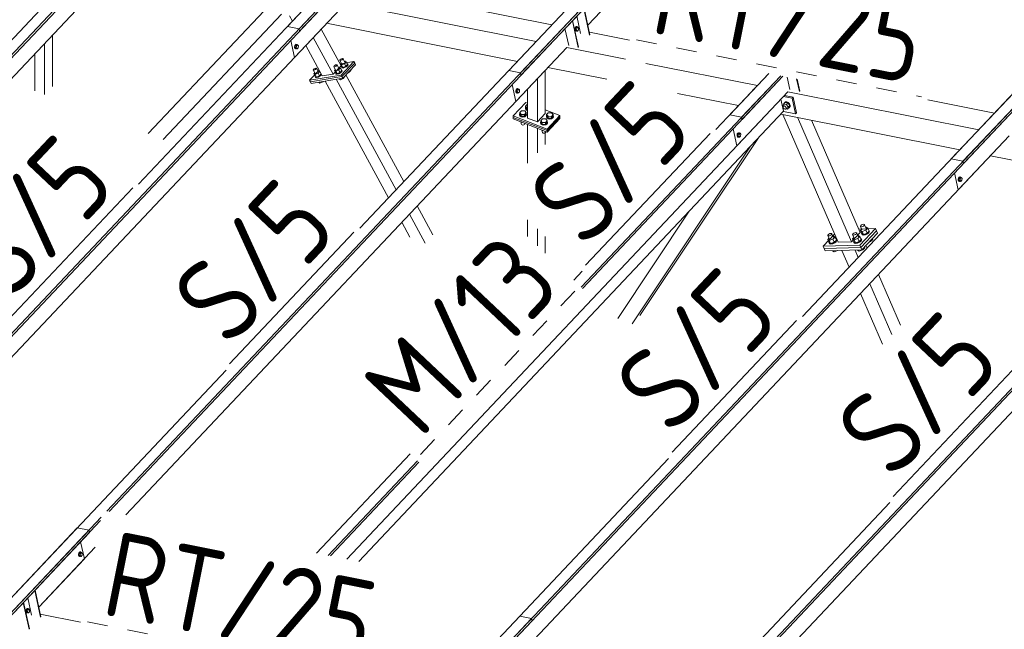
# Model space of a CAD drawing. Header units: millimetres. Extents: x -681 to 506, y -45 to 794.
# Tile 113 of 256: x -362 to -304, y 550 to 586. Entities that reach past the tile are written whole.
import ezdxf

# ---------------------------------------------------------------- set-up
doc = ezdxf.new("R2010")
doc.units = ezdxf.units.MM
doc.header["$LTSCALE"] = 0.6
doc.linetypes.add('XKITLINE00', pattern=[0])
doc.linetypes.add('XKITLINE02', pattern=[4, 2, -2])
for name, color, linetype, lineweight in [('Bolt', 7, 'Continuous', 0), ('Part', 2, 'Continuous', 0), ('PartMark', 3, 'Continuous', 0)]:
    doc.layers.add(name, color=color, linetype=linetype, lineweight=lineweight)
doc.styles.add('ISOCPEUR', font='ISOCPEUR.TTF')

msp = doc.modelspace()

# ---------------------------------------------------------------- linework, layer by layer
at = {"layer": 'Bolt', "color": 3, "linetype": 'XKITLINE00', "lineweight": 0}
for p, q in [((-329.416, 585.621), (-329.432, 585.554)), ((-329.432, 585.554), (-329.43, 585.49)), ((-329.43, 585.49), (-329.409, 585.445)), ((-329.384, 585.672), (-329.416, 585.621)), ((-329.409, 585.55), (-329.393, 585.616)), ((-329.407, 585.485), (-329.409, 585.55)), ((-329.409, 585.445), (-329.375, 585.432)), ((-329.386, 585.441), (-329.407, 585.485)), ((-329.385, 585.609), (-329.397, 585.495)), ((-329.397, 585.495), (-329.35, 585.445)), ((-329.397, 585.495), (-329.328, 585.481)), ((-329.393, 585.616), (-329.361, 585.668)), ((-329.352, 585.427), (-329.386, 585.441)), ((-329.325, 585.672), (-329.385, 585.609)), ((-329.385, 585.609), (-329.316, 585.595)), ((-329.347, 585.694), (-329.384, 585.672)), ((-329.375, 585.432), (-329.352, 585.427)), ((-329.361, 585.668), (-329.323, 585.69)), ((-329.329, 585.441), (-329.352, 585.427)), ((-329.35, 585.445), (-329.28, 585.431)), ((-329.347, 585.694), (-329.323, 585.69)), ((-329.328, 585.481), (-329.316, 585.595)), ((-329.28, 585.431), (-329.328, 585.481)), ((-329.325, 585.672), (-329.256, 585.658)), ((-329.323, 585.69), (-329.289, 585.677)), ((-329.316, 585.595), (-329.256, 585.658)), ((-329.289, 585.677), (-329.283, 585.664)), ((-329.22, 585.495), (-329.28, 585.431)), ((-329.256, 585.658), (-329.208, 585.608)), ((-329.208, 585.608), (-329.22, 585.495)), ((-345.896, 584.575), (-345.912, 584.508)), ((-345.912, 584.508), (-345.91, 584.444)), ((-345.91, 584.444), (-345.889, 584.399)), ((-345.864, 584.626), (-345.896, 584.575)), ((-345.889, 584.503), (-345.873, 584.57)), ((-345.887, 584.439), (-345.889, 584.503)), ((-345.889, 584.399), (-345.855, 584.386)), ((-345.866, 584.394), (-345.887, 584.439)), ((-345.865, 584.562), (-345.877, 584.449)), ((-345.877, 584.449), (-345.83, 584.399)), ((-345.877, 584.449), (-345.808, 584.435)), ((-345.873, 584.57), (-345.841, 584.621)), ((-345.832, 584.381), (-345.866, 584.394)), ((-345.805, 584.626), (-345.865, 584.562)), ((-345.865, 584.562), (-345.796, 584.548)), ((-345.827, 584.648), (-345.864, 584.626)), ((-345.855, 584.386), (-345.832, 584.381)), ((-345.841, 584.621), (-345.803, 584.643)), ((-345.809, 584.394), (-345.832, 584.381)), ((-345.83, 584.399), (-345.76, 584.385)), ((-345.827, 584.648), (-345.803, 584.643)), ((-345.808, 584.435), (-345.796, 584.548)), ((-345.76, 584.385), (-345.808, 584.435)), ((-345.805, 584.626), (-345.736, 584.612)), ((-345.803, 584.643), (-345.769, 584.63)), ((-345.796, 584.548), (-345.736, 584.612)), ((-345.769, 584.63), (-345.763, 584.617)), ((-345.7, 584.448), (-345.76, 584.385)), ((-345.736, 584.612), (-345.688, 584.562)), ((-345.688, 584.562), (-345.7, 584.448)), ((-343.257, 583.714), (-343.239, 583.742)), ((-343.248, 583.696), (-343.257, 583.714)), ((-343.216, 583.695), (-343.248, 583.696)), ((-343.133, 583.485), (-343.248, 583.696)), ((-343.239, 583.742), (-343.199, 583.775)), ((-343.168, 583.709), (-343.216, 583.695)), ((-343.158, 583.531), (-343.214, 583.472)), ((-343.199, 583.775), (-343.149, 583.802)), ((-343.117, 583.737), (-343.168, 583.709)), ((-343.149, 583.802), (-343.1, 583.817)), ((-343.077, 583.769), (-343.117, 583.737)), ((-343.1, 583.817), (-343.068, 583.815)), ((-343.059, 583.798), (-343.077, 583.769)), ((-343.068, 583.815), (-343.059, 583.798)), ((-342.953, 583.604), (-343.068, 583.815)), ((-342.872, 583.617), (-342.972, 583.511)), ((-342.971, 583.638), (-342.943, 583.65)), ((-342.943, 583.65), (-342.872, 583.617)), ((-342.872, 583.617), (-342.792, 583.47)), ((-344.815, 583.148), (-344.797, 583.177)), ((-344.806, 583.131), (-344.815, 583.148)), ((-344.773, 583.129), (-344.806, 583.131)), ((-344.691, 582.92), (-344.806, 583.131)), ((-344.797, 583.177), (-344.757, 583.209)), ((-344.725, 583.144), (-344.773, 583.129)), ((-344.716, 582.965), (-344.772, 582.906)), ((-344.757, 583.209), (-344.706, 583.237)), ((-344.675, 583.171), (-344.725, 583.144)), ((-344.706, 583.237), (-344.658, 583.251)), ((-344.53, 582.946), (-344.701, 582.873)), ((-344.635, 583.204), (-344.675, 583.171)), ((-344.658, 583.251), (-344.625, 583.25)), ((-344.617, 583.232), (-344.635, 583.204)), ((-344.625, 583.25), (-344.617, 583.232)), ((-344.511, 583.039), (-344.625, 583.25)), ((-344.43, 583.052), (-344.53, 582.946)), ((-344.53, 582.946), (-344.45, 582.799)), ((-344.529, 583.073), (-344.501, 583.085)), ((-344.501, 583.085), (-344.43, 583.052)), ((-344.43, 583.052), (-344.35, 582.905)), ((-344.371, 582.943), (-344.364, 582.943)), ((-343.603, 583.347), (-343.585, 583.376)), ((-343.594, 583.33), (-343.603, 583.347)), ((-343.562, 583.328), (-343.594, 583.33)), ((-343.479, 583.118), (-343.594, 583.33)), ((-343.585, 583.376), (-343.545, 583.408)), ((-343.513, 583.343), (-343.562, 583.328)), ((-343.504, 583.164), (-343.56, 583.105)), ((-343.56, 583.105), (-343.489, 583.072)), ((-343.48, 582.958), (-343.56, 583.105)), ((-343.545, 583.408), (-343.494, 583.436)), ((-343.463, 583.37), (-343.513, 583.343)), ((-343.494, 583.436), (-343.446, 583.45)), ((-343.492, 582.953), (-343.484, 582.965)), ((-343.476, 582.921), (-343.492, 582.953)), ((-343.318, 583.145), (-343.489, 583.072)), ((-343.489, 583.072), (-343.409, 582.925)), ((-343.48, 582.958), (-343.409, 582.925)), ((-343.423, 583.403), (-343.463, 583.37)), ((-343.446, 583.45), (-343.414, 583.449)), ((-343.405, 583.431), (-343.423, 583.403)), ((-343.327, 582.945), (-343.416, 582.918)), ((-343.414, 583.449), (-343.405, 583.431)), ((-343.299, 583.237), (-343.414, 583.449)), ((-343.409, 582.925), (-343.238, 582.998)), ((-343.233, 582.996), (-343.327, 582.945)), ((-343.218, 583.251), (-343.318, 583.145)), ((-343.318, 583.145), (-343.238, 582.998)), ((-343.317, 583.272), (-343.289, 583.284)), ((-343.312, 582.918), (-343.218, 582.968)), ((-343.289, 583.284), (-343.218, 583.251)), ((-343.238, 582.998), (-343.138, 583.104)), ((-343.16, 583.055), (-343.233, 582.996)), ((-343.218, 583.251), (-343.138, 583.104)), ((-343.218, 582.968), (-343.145, 583.028)), ((-343.214, 583.472), (-343.143, 583.439)), ((-343.134, 583.325), (-343.214, 583.472)), ((-343.126, 583.109), (-343.16, 583.055)), ((-343.159, 583.142), (-343.142, 583.141)), ((-343.146, 583.32), (-343.138, 583.332)), ((-343.13, 583.287), (-343.146, 583.32)), ((-343.145, 583.028), (-343.111, 583.081)), ((-342.972, 583.511), (-343.143, 583.439)), ((-343.143, 583.439), (-343.063, 583.292)), ((-343.142, 583.141), (-343.126, 583.109)), ((-343.127, 583.113), (-343.142, 583.141)), ((-343.134, 583.325), (-343.063, 583.292)), ((-343.07, 583.284), (-343.13, 583.287)), ((-343.115, 583.26), (-343.13, 583.287)), ((-343.111, 583.081), (-343.127, 583.113)), ((-343.115, 583.26), (-343.055, 583.257)), ((-342.981, 583.312), (-343.07, 583.284)), ((-343.063, 583.292), (-342.892, 583.364)), ((-343.055, 583.257), (-342.966, 583.284)), ((-342.887, 583.362), (-342.981, 583.312)), ((-342.972, 583.511), (-342.892, 583.364)), ((-342.966, 583.284), (-342.872, 583.335)), ((-342.892, 583.364), (-342.792, 583.47)), ((-342.814, 583.422), (-342.887, 583.362)), ((-342.872, 583.335), (-342.799, 583.394)), ((-342.78, 583.475), (-342.814, 583.422)), ((-342.813, 583.508), (-342.796, 583.507)), ((-342.799, 583.394), (-342.765, 583.447)), ((-342.796, 583.507), (-342.78, 583.475)), ((-342.781, 583.48), (-342.796, 583.507)), ((-342.765, 583.447), (-342.781, 583.48)), ((-342.768, 582.981), (-342.7, 583.011)), ((-342.7, 583.011), (-342.715, 583.038)), ((-342.7, 583.011), (-342.6, 583.116)), ((-342.6, 583.116), (-342.615, 583.144)), ((-344.772, 582.906), (-344.701, 582.873)), ((-344.692, 582.759), (-344.772, 582.906)), ((-344.704, 582.754), (-344.696, 582.767)), ((-344.688, 582.722), (-344.704, 582.754)), ((-344.701, 582.873), (-344.621, 582.726)), ((-344.692, 582.759), (-344.621, 582.726)), ((-344.628, 582.719), (-344.688, 582.722)), ((-344.673, 582.694), (-344.688, 582.722)), ((-344.673, 582.694), (-344.613, 582.692)), ((-344.539, 582.747), (-344.628, 582.719)), ((-344.621, 582.726), (-344.45, 582.799)), ((-344.613, 582.692), (-344.524, 582.719)), ((-344.445, 582.797), (-344.539, 582.747)), ((-344.524, 582.719), (-344.43, 582.769)), ((-344.5, 582.406), (-344.509, 582.423)), ((-344.5, 582.406), (-344.428, 582.373)), ((-344.428, 582.373), (-344.46, 582.431)), ((-344.45, 582.799), (-344.35, 582.905)), ((-344.371, 582.857), (-344.445, 582.797)), ((-344.43, 582.769), (-344.356, 582.829)), ((-344.428, 582.373), (-344.257, 582.445)), ((-344.342, 582.903), (-344.371, 582.857)), ((-344.356, 582.829), (-344.327, 582.876)), ((-344.257, 582.445), (-344.267, 582.463)), ((-344.257, 582.445), (-344.236, 582.468)), ((-343.416, 582.918), (-343.476, 582.921)), ((-343.461, 582.893), (-343.476, 582.921)), ((-343.461, 582.893), (-343.401, 582.89)), ((-343.401, 582.89), (-343.312, 582.918)), ((-343.288, 582.604), (-343.297, 582.622)), ((-343.288, 582.604), (-343.217, 582.571)), ((-343.217, 582.571), (-343.248, 582.63)), ((-343.217, 582.571), (-343.045, 582.644)), ((-343.045, 582.644), (-343.061, 582.672)), ((-343.045, 582.644), (-342.946, 582.75)), ((-342.946, 582.75), (-342.961, 582.778)), ((-332.888, 581.978), (-332.904, 581.912)), ((-332.904, 581.912), (-332.902, 581.847)), ((-332.902, 581.847), (-332.881, 581.802)), ((-332.856, 582.03), (-332.888, 581.978)), ((-332.881, 581.907), (-332.865, 581.974)), ((-332.879, 581.843), (-332.881, 581.907)), ((-332.881, 581.802), (-332.847, 581.789)), ((-332.857, 581.798), (-332.879, 581.843)), ((-332.857, 581.966), (-332.869, 581.852)), ((-332.869, 581.852), (-332.822, 581.802)), ((-332.869, 581.852), (-332.8, 581.839)), ((-332.865, 581.974), (-332.833, 582.025)), ((-332.797, 582.029), (-332.857, 581.966)), ((-332.857, 581.966), (-332.787, 581.952)), ((-332.823, 581.785), (-332.857, 581.798)), ((-332.819, 582.052), (-332.856, 582.03)), ((-332.847, 581.789), (-332.823, 581.785)), ((-332.833, 582.025), (-332.795, 582.047)), ((-332.801, 581.798), (-332.823, 581.785)), ((-332.822, 581.802), (-332.752, 581.788)), ((-332.819, 582.052), (-332.795, 582.047)), ((-332.8, 581.839), (-332.787, 581.952)), ((-332.752, 581.788), (-332.8, 581.839)), ((-332.797, 582.029), (-332.728, 582.016)), ((-332.795, 582.047), (-332.761, 582.034)), ((-332.787, 581.952), (-332.728, 582.016)), ((-332.761, 582.034), (-332.755, 582.021)), ((-332.692, 581.852), (-332.752, 581.788)), ((-332.728, 582.016), (-332.68, 581.965)), ((-332.68, 581.965), (-332.692, 581.852)), ((-317.155, 581.136), (-317.063, 581.233)), ((-317.12, 581.195), (-317.071, 581.244)), ((-317.12, 581.195), (-317.103, 581.213)), ((-317.053, 581.262), (-317.103, 581.213)), ((-317.071, 581.244), (-316.989, 581.249)), ((-316.902, 581.201), (-317.063, 581.233)), ((-316.972, 581.267), (-317.053, 581.262)), ((-316.989, 581.249), (-316.899, 581.209)), ((-316.881, 581.228), (-316.972, 581.267)), ((-316.899, 581.209), (-316.822, 581.135)), ((-316.805, 581.153), (-316.881, 581.228)), ((-332.672, 580.641), (-332.572, 580.747)), ((-332.672, 580.534), (-332.672, 580.641)), ((-332.579, 580.532), (-332.672, 580.641)), ((-332.572, 580.747), (-332.38, 580.744)), ((-332.287, 580.635), (-332.387, 580.53)), ((-332.38, 580.744), (-332.287, 580.635)), ((-332.339, 580.901), (-332.326, 580.93)), ((-332.314, 580.835), (-332.339, 580.901)), ((-332.339, 580.875), (-332.339, 580.901)), ((-332.314, 580.809), (-332.339, 580.875)), ((-332.326, 581.007), (-332.226, 581.113)), ((-332.326, 580.901), (-332.326, 581.007)), ((-332.234, 580.899), (-332.326, 581.007)), ((-332.234, 580.792), (-332.326, 580.901)), ((-332.24, 580.785), (-332.314, 580.835)), ((-332.314, 580.809), (-332.24, 580.76)), ((-332.287, 580.529), (-332.287, 580.635)), ((-332.24, 580.785), (-332.205, 580.778)), ((-332.24, 580.76), (-332.205, 580.753)), ((-332.234, 580.792), (-332.234, 580.899)), ((-332.234, 580.899), (-332.205, 580.898)), ((-332.205, 580.792), (-332.234, 580.792)), ((-332.226, 581.113), (-332.205, 581.113)), ((-331.091, 580.525), (-330.991, 580.631)), ((-330.991, 580.631), (-330.799, 580.629)), ((-330.799, 580.629), (-330.706, 580.52)), ((-317.206, 581.015), (-317.155, 581.136)), ((-317.182, 580.982), (-317.206, 581.015)), ((-317.184, 580.953), (-317.182, 580.996)), ((-317.162, 580.905), (-317.184, 580.953)), ((-317.182, 580.996), (-317.136, 581.045)), ((-317.182, 580.996), (-317.155, 581.022)), ((-317.121, 580.865), (-317.162, 580.905)), ((-317.155, 581.136), (-316.994, 581.103)), ((-317.155, 581.022), (-317.111, 581.025)), ((-317.121, 581.171), (-317.12, 581.195)), ((-317.072, 580.843), (-317.121, 580.865)), ((-317.111, 581.025), (-317.062, 581.004)), ((-317.028, 580.846), (-317.072, 580.843)), ((-317.062, 581.004), (-317.021, 580.964)), ((-317.001, 580.873), (-317.028, 580.846)), ((-317.025, 580.849), (-316.935, 580.831)), ((-317.021, 580.964), (-316.998, 580.916)), ((-317.001, 580.873), (-316.955, 580.921)), ((-316.998, 580.916), (-317.001, 580.873)), ((-316.994, 581.103), (-316.902, 581.201)), ((-316.994, 581.103), (-316.884, 580.951)), ((-316.935, 580.831), (-316.884, 580.951)), ((-316.935, 580.831), (-316.843, 580.928)), ((-316.792, 581.049), (-316.902, 581.201)), ((-316.884, 580.951), (-316.792, 581.049)), ((-316.835, 580.918), (-316.854, 580.917)), ((-316.843, 580.928), (-316.792, 581.049)), ((-316.786, 580.967), (-316.835, 580.918)), ((-316.822, 581.135), (-316.781, 581.046)), ((-316.764, 581.065), (-316.805, 581.153)), ((-316.781, 581.046), (-316.786, 580.967)), ((-316.786, 580.967), (-316.769, 580.985)), ((-316.769, 580.985), (-316.764, 581.065)), ((-332.685, 580.535), (-332.672, 580.563)), ((-332.66, 580.468), (-332.685, 580.535)), ((-332.685, 580.509), (-332.685, 580.535)), ((-332.66, 580.443), (-332.685, 580.509)), ((-332.579, 580.426), (-332.672, 580.534)), ((-332.586, 580.419), (-332.66, 580.468)), ((-332.66, 580.443), (-332.586, 580.393)), ((-332.597, 580.089), (-332.579, 580.068)), ((-332.591, 579.98), (-332.591, 580.082)), ((-332.484, 580.4), (-332.586, 580.419)), ((-332.586, 580.393), (-332.484, 580.374)), ((-332.579, 580.426), (-332.579, 580.532)), ((-332.387, 580.53), (-332.579, 580.532)), ((-332.579, 580.426), (-332.387, 580.423)), ((-332.579, 580.068), (-332.579, 580.082)), ((-332.579, 580.068), (-332.542, 580.068)), ((-332.381, 580.416), (-332.484, 580.4)), ((-332.484, 580.374), (-332.381, 580.39)), ((-332.387, 580.423), (-332.387, 580.53)), ((-332.387, 580.423), (-332.287, 580.529)), ((-332.304, 580.463), (-332.381, 580.416)), ((-332.381, 580.39), (-332.304, 580.438)), ((-332.274, 580.529), (-332.304, 580.463)), ((-332.304, 580.438), (-332.274, 580.503)), ((-332.287, 580.563), (-332.274, 580.529)), ((-332.274, 580.503), (-332.274, 580.529)), ((-331.45, 580.053), (-331.437, 580.082)), ((-331.425, 579.986), (-331.45, 580.053)), ((-331.45, 580.027), (-331.45, 580.053)), ((-331.437, 580.159), (-331.337, 580.265)), ((-331.437, 580.053), (-331.437, 580.159)), ((-331.345, 580.051), (-331.437, 580.159)), ((-331.345, 579.944), (-331.437, 580.053)), ((-331.345, 579.944), (-331.345, 580.051)), ((-331.152, 580.048), (-331.345, 580.051)), ((-331.337, 580.265), (-331.145, 580.262)), ((-331.052, 580.154), (-331.152, 580.048)), ((-331.152, 579.942), (-331.152, 580.048)), ((-331.145, 580.262), (-331.052, 580.154)), ((-331.104, 580.419), (-331.091, 580.448)), ((-331.079, 580.353), (-331.104, 580.419)), ((-331.104, 580.394), (-331.104, 580.419)), ((-331.079, 580.327), (-331.104, 580.394)), ((-331.091, 580.419), (-331.091, 580.525)), ((-330.999, 580.417), (-331.091, 580.525)), ((-330.999, 580.311), (-331.091, 580.419)), ((-331.005, 580.303), (-331.079, 580.353)), ((-331.079, 580.327), (-331.005, 580.278)), ((-331.052, 580.047), (-331.052, 580.154)), ((-331.052, 580.082), (-331.039, 580.047)), ((-330.903, 580.284), (-331.005, 580.303)), ((-331.005, 580.278), (-330.903, 580.259)), ((-330.999, 580.311), (-330.999, 580.417)), ((-330.806, 580.414), (-330.999, 580.417)), ((-330.999, 580.311), (-330.806, 580.308)), ((-330.8, 580.301), (-330.903, 580.284)), ((-330.903, 580.259), (-330.8, 580.275)), ((-330.706, 580.52), (-330.806, 580.414)), ((-330.806, 580.308), (-330.706, 580.414)), ((-330.806, 580.308), (-330.806, 580.414)), ((-330.723, 580.348), (-330.8, 580.301)), ((-330.8, 580.275), (-330.723, 580.322)), ((-330.693, 580.414), (-330.723, 580.348)), ((-330.723, 580.322), (-330.693, 580.388)), ((-330.706, 580.414), (-330.706, 580.52)), ((-330.706, 580.448), (-330.693, 580.414)), ((-330.693, 580.388), (-330.693, 580.414)), ((-332.577, 579.944), (-332.591, 579.98)), ((-332.577, 579.944), (-332.537, 579.917)), ((-332.537, 579.917), (-332.482, 579.907)), ((-332.482, 579.907), (-332.426, 579.916)), ((-332.426, 579.916), (-332.385, 579.941)), ((-332.385, 579.941), (-332.368, 579.977)), ((-332.368, 579.977), (-332.368, 580)), ((-331.425, 579.961), (-331.45, 580.027)), ((-331.351, 579.937), (-331.425, 579.986)), ((-331.425, 579.961), (-331.351, 579.912)), ((-331.362, 579.608), (-331.345, 579.587)), ((-331.356, 579.498), (-331.356, 579.6)), ((-331.342, 579.462), (-331.356, 579.498)), ((-331.249, 579.918), (-331.351, 579.937)), ((-331.351, 579.912), (-331.249, 579.892)), ((-331.345, 579.944), (-331.152, 579.942)), ((-331.345, 579.587), (-331.345, 579.601)), ((-331.345, 579.587), (-331.307, 579.586)), ((-331.146, 579.934), (-331.249, 579.918)), ((-331.249, 579.892), (-331.146, 579.909)), ((-331.152, 579.942), (-331.052, 580.047)), ((-331.15, 579.46), (-331.134, 579.495)), ((-331.069, 579.982), (-331.146, 579.934)), ((-331.146, 579.909), (-331.069, 579.956)), ((-331.134, 579.495), (-331.134, 579.519)), ((-331.039, 580.047), (-331.069, 579.982)), ((-331.069, 579.956), (-331.039, 580.022)), ((-331.039, 580.022), (-331.039, 580.047)), ((-331.342, 579.462), (-331.302, 579.436)), ((-331.302, 579.436), (-331.247, 579.425)), ((-331.247, 579.425), (-331.191, 579.434)), ((-331.191, 579.434), (-331.15, 579.46)), ((-319.88, 579.382), (-319.896, 579.315)), ((-319.896, 579.315), (-319.894, 579.251)), ((-319.894, 579.251), (-319.873, 579.206)), ((-319.848, 579.433), (-319.88, 579.382)), ((-319.873, 579.311), (-319.856, 579.377)), ((-319.871, 579.246), (-319.873, 579.311)), ((-319.873, 579.206), (-319.839, 579.193)), ((-319.849, 579.201), (-319.871, 579.246)), ((-319.849, 579.37), (-319.861, 579.256)), ((-319.861, 579.256), (-319.814, 579.206)), ((-319.861, 579.256), (-319.792, 579.242)), ((-319.856, 579.377), (-319.825, 579.429)), ((-319.789, 579.433), (-319.849, 579.37)), ((-319.849, 579.37), (-319.779, 579.356)), ((-319.815, 579.188), (-319.849, 579.201)), ((-319.811, 579.455), (-319.848, 579.433)), ((-319.839, 579.193), (-319.815, 579.188)), ((-319.825, 579.429), (-319.787, 579.451)), ((-319.792, 579.202), (-319.815, 579.188)), ((-319.814, 579.206), (-319.744, 579.192)), ((-319.811, 579.455), (-319.787, 579.451)), ((-319.792, 579.242), (-319.779, 579.356)), ((-319.744, 579.192), (-319.792, 579.242)), ((-319.789, 579.433), (-319.72, 579.419)), ((-319.787, 579.451), (-319.753, 579.438)), ((-319.779, 579.356), (-319.72, 579.419)), ((-319.753, 579.438), (-319.747, 579.425)), ((-319.684, 579.255), (-319.744, 579.192)), ((-319.72, 579.419), (-319.672, 579.369)), ((-319.672, 579.369), (-319.684, 579.255)), ((-306.872, 576.786), (-306.888, 576.719)), ((-306.888, 576.719), (-306.886, 576.655)), ((-306.886, 576.655), (-306.865, 576.61)), ((-306.84, 576.837), (-306.872, 576.786)), ((-306.865, 576.714), (-306.848, 576.781)), ((-306.862, 576.65), (-306.865, 576.714)), ((-306.865, 576.61), (-306.831, 576.597)), ((-306.841, 576.605), (-306.862, 576.65)), ((-306.841, 576.773), (-306.853, 576.66)), ((-306.853, 576.66), (-306.805, 576.61)), ((-306.853, 576.66), (-306.784, 576.646)), ((-306.848, 576.781), (-306.817, 576.832)), ((-306.781, 576.837), (-306.841, 576.773)), ((-306.841, 576.773), (-306.771, 576.759)), ((-306.807, 576.592), (-306.841, 576.605)), ((-306.802, 576.859), (-306.84, 576.837)), ((-306.831, 576.597), (-306.807, 576.592)), ((-306.817, 576.832), (-306.779, 576.854)), ((-306.784, 576.605), (-306.807, 576.592)), ((-306.805, 576.61), (-306.736, 576.596)), ((-306.802, 576.859), (-306.779, 576.854)), ((-306.784, 576.646), (-306.771, 576.759)), ((-306.736, 576.596), (-306.784, 576.646)), ((-306.781, 576.837), (-306.711, 576.823)), ((-306.779, 576.854), (-306.745, 576.841)), ((-306.771, 576.759), (-306.711, 576.823)), ((-306.745, 576.841), (-306.739, 576.828)), ((-306.676, 576.659), (-306.736, 576.596)), ((-306.711, 576.823), (-306.664, 576.773)), ((-306.664, 576.773), (-306.676, 576.659)), ((-312.642, 573.958), (-312.622, 573.994)), ((-312.63, 573.932), (-312.642, 573.958)), ((-312.55, 573.745), (-312.642, 573.958)), ((-312.57, 573.791), (-312.64, 573.716)), ((-312.64, 573.716), (-312.545, 573.657)), ((-312.564, 573.539), (-312.64, 573.716)), ((-312.588, 573.924), (-312.63, 573.932)), ((-312.622, 573.994), (-312.573, 574.031)), ((-312.527, 573.935), (-312.588, 573.924)), ((-312.573, 574.031), (-312.51, 574.059)), ((-312.331, 573.725), (-312.545, 573.657)), ((-312.464, 573.963), (-312.527, 573.935)), ((-312.51, 574.059), (-312.449, 574.071)), ((-312.415, 574), (-312.464, 573.963)), ((-312.449, 574.071), (-312.407, 574.062)), ((-312.394, 574.037), (-312.415, 574)), ((-312.407, 574.062), (-312.394, 574.037)), ((-312.302, 573.823), (-312.394, 574.037)), ((-312.336, 573.901), (-312.306, 573.911)), ((-312.211, 573.852), (-312.331, 573.725)), ((-312.331, 573.725), (-312.254, 573.549)), ((-312.306, 573.911), (-312.211, 573.852)), ((-312.211, 573.852), (-312.134, 573.676)), ((-312.158, 573.729), (-312.145, 573.727)), ((-312.145, 573.727), (-312.122, 573.68)), ((-314.565, 573.425), (-314.545, 573.461)), ((-314.553, 573.399), (-314.565, 573.425)), ((-314.473, 573.212), (-314.565, 573.425)), ((-314.493, 573.258), (-314.563, 573.183)), ((-314.563, 573.183), (-314.469, 573.124)), ((-314.487, 573.007), (-314.563, 573.183)), ((-314.511, 573.391), (-314.553, 573.399)), ((-314.545, 573.461), (-314.496, 573.498)), ((-314.45, 573.403), (-314.511, 573.391)), ((-314.496, 573.498), (-314.433, 573.526)), ((-314.254, 573.192), (-314.469, 573.124)), ((-314.469, 573.124), (-314.392, 572.948)), ((-314.387, 573.431), (-314.45, 573.403)), ((-314.433, 573.526), (-314.372, 573.538)), ((-314.338, 573.468), (-314.387, 573.431)), ((-314.372, 573.538), (-314.33, 573.529)), ((-314.318, 573.504), (-314.338, 573.468)), ((-314.33, 573.529), (-314.318, 573.504)), ((-314.225, 573.29), (-314.318, 573.504)), ((-314.259, 573.368), (-314.229, 573.378)), ((-314.134, 573.319), (-314.254, 573.192)), ((-314.254, 573.192), (-314.177, 573.016)), ((-314.229, 573.378), (-314.134, 573.319)), ((-314.177, 573.016), (-314.057, 573.143)), ((-314.134, 573.319), (-314.057, 573.143)), ((-314.045, 573.147), (-314.083, 573.08)), ((-314.081, 573.196), (-314.068, 573.194)), ((-314.068, 573.194), (-314.045, 573.147)), ((-314.067, 573.043), (-314.029, 573.11)), ((-314.029, 573.11), (-314.045, 573.147)), ((-313.104, 573.469), (-313.083, 573.506)), ((-313.091, 573.444), (-313.104, 573.469)), ((-313.011, 573.256), (-313.104, 573.469)), ((-313.031, 573.302), (-313.101, 573.227)), ((-313.101, 573.227), (-313.007, 573.168)), ((-313.025, 573.051), (-313.101, 573.227)), ((-313.049, 573.436), (-313.091, 573.444)), ((-313.083, 573.506), (-313.034, 573.543)), ((-312.988, 573.447), (-313.049, 573.436)), ((-313.034, 573.543), (-312.971, 573.571)), ((-312.792, 573.237), (-313.007, 573.168)), ((-313.007, 573.168), (-312.93, 572.992)), ((-312.925, 573.475), (-312.988, 573.447)), ((-312.971, 573.571), (-312.91, 573.582)), ((-312.876, 573.512), (-312.925, 573.475)), ((-312.91, 573.582), (-312.868, 573.574)), ((-312.856, 573.548), (-312.876, 573.512)), ((-312.868, 573.574), (-312.856, 573.548)), ((-312.763, 573.335), (-312.856, 573.548)), ((-312.797, 573.413), (-312.767, 573.422)), ((-312.672, 573.364), (-312.792, 573.237)), ((-312.792, 573.237), (-312.715, 573.06)), ((-312.767, 573.422), (-312.672, 573.364)), ((-312.715, 573.06), (-312.595, 573.187)), ((-312.621, 573.125), (-312.71, 573.057)), ((-312.672, 573.364), (-312.595, 573.187)), ((-312.583, 573.191), (-312.621, 573.125)), ((-312.619, 573.241), (-312.606, 573.238)), ((-312.606, 573.238), (-312.583, 573.191)), ((-312.605, 573.088), (-312.567, 573.154)), ((-312.567, 573.154), (-312.583, 573.191)), ((-312.576, 573.535), (-312.568, 573.55)), ((-312.553, 573.488), (-312.576, 573.535)), ((-312.56, 573.498), (-312.576, 573.535)), ((-312.564, 573.539), (-312.469, 573.481)), ((-312.56, 573.498), (-312.537, 573.451)), ((-312.476, 573.473), (-312.553, 573.488)), ((-312.545, 573.657), (-312.469, 573.481)), ((-312.537, 573.451), (-312.46, 573.436)), ((-312.364, 573.494), (-312.476, 573.473)), ((-312.469, 573.481), (-312.254, 573.549)), ((-312.46, 573.436), (-312.348, 573.457)), ((-312.249, 573.545), (-312.364, 573.494)), ((-312.348, 573.457), (-312.232, 573.508)), ((-312.254, 573.549), (-312.134, 573.676)), ((-312.16, 573.613), (-312.249, 573.545)), ((-312.232, 573.508), (-312.144, 573.576)), ((-312.122, 573.68), (-312.16, 573.613)), ((-312.144, 573.576), (-312.106, 573.643)), ((-312.106, 573.643), (-312.122, 573.68)), ((-312.04, 573.057), (-311.92, 573.184)), ((-311.92, 573.184), (-311.939, 573.227)), ((-314.499, 573.003), (-314.491, 573.017)), ((-314.476, 572.956), (-314.499, 573.003)), ((-314.483, 572.965), (-314.499, 573.003)), ((-314.487, 573.007), (-314.392, 572.948)), ((-314.483, 572.965), (-314.46, 572.918)), ((-314.399, 572.94), (-314.476, 572.956)), ((-314.46, 572.918), (-314.383, 572.903)), ((-314.287, 572.961), (-314.399, 572.94)), ((-314.392, 572.948), (-314.177, 573.016)), ((-314.383, 572.903), (-314.271, 572.924)), ((-314.172, 573.013), (-314.287, 572.961)), ((-314.271, 572.924), (-314.155, 572.975)), ((-314.178, 572.456), (-313.963, 572.524)), ((-314.083, 573.08), (-314.172, 573.013)), ((-314.155, 572.975), (-314.067, 573.043)), ((-313.963, 572.524), (-313.965, 572.527)), ((-313.963, 572.524), (-313.96, 572.527)), ((-313.037, 573.047), (-313.029, 573.061)), ((-313.015, 573), (-313.037, 573.047)), ((-313.021, 573.01), (-313.037, 573.047)), ((-313.025, 573.051), (-312.93, 572.992)), ((-313.021, 573.01), (-312.998, 572.963)), ((-312.937, 572.985), (-313.015, 573)), ((-312.998, 572.963), (-312.921, 572.948)), ((-312.825, 573.006), (-312.937, 572.985)), ((-312.93, 572.992), (-312.715, 573.06)), ((-312.921, 572.948), (-312.809, 572.968)), ((-312.71, 573.057), (-312.825, 573.006)), ((-312.811, 572.559), (-312.812, 572.562)), ((-312.811, 572.559), (-312.716, 572.5)), ((-312.809, 572.968), (-312.694, 573.02)), ((-312.716, 572.5), (-312.744, 572.564)), ((-312.716, 572.5), (-312.501, 572.569)), ((-312.694, 573.02), (-312.605, 573.088)), ((-312.501, 572.569), (-312.52, 572.612)), ((-312.501, 572.569), (-312.382, 572.695)), ((-312.382, 572.695), (-312.4, 572.738)), ((-312.125, 573.03), (-312.04, 573.057)), ((-312.04, 573.057), (-312.059, 573.1)), ((-314.273, 572.515), (-314.274, 572.518)), ((-314.273, 572.515), (-314.178, 572.456)), ((-314.178, 572.456), (-314.206, 572.52)), ((-358.596, 554.746), (-358.612, 554.68)), ((-358.612, 554.68), (-358.61, 554.615)), ((-358.61, 554.615), (-358.589, 554.57)), ((-358.564, 554.798), (-358.596, 554.746)), ((-358.589, 554.675), (-358.573, 554.742)), ((-358.587, 554.611), (-358.589, 554.675)), ((-358.566, 554.566), (-358.587, 554.611)), ((-358.565, 554.734), (-358.577, 554.62)), ((-358.577, 554.62), (-358.53, 554.57)), ((-358.577, 554.62), (-358.508, 554.606)), ((-358.573, 554.742), (-358.541, 554.793)), ((-358.505, 554.797), (-358.565, 554.734)), ((-358.565, 554.734), (-358.496, 554.72)), ((-358.527, 554.82), (-358.564, 554.798)), ((-358.541, 554.793), (-358.503, 554.815)), ((-358.527, 554.82), (-358.503, 554.815)), ((-358.508, 554.606), (-358.496, 554.72)), ((-358.46, 554.556), (-358.508, 554.606)), ((-358.505, 554.797), (-358.436, 554.783)), ((-358.503, 554.815), (-358.469, 554.802)), ((-358.496, 554.72), (-358.436, 554.783)), ((-358.469, 554.802), (-358.463, 554.789)), ((-358.4, 554.62), (-358.46, 554.556)), ((-358.436, 554.783), (-358.388, 554.733)), ((-358.388, 554.733), (-358.4, 554.62)), ((-358.589, 554.57), (-358.555, 554.557)), ((-358.532, 554.553), (-358.566, 554.566)), ((-358.555, 554.557), (-358.532, 554.553)), ((-358.509, 554.566), (-358.532, 554.553)), ((-358.53, 554.57), (-358.46, 554.556)), ((-361.695, 551.428), (-361.712, 551.362)), ((-361.712, 551.362), (-361.709, 551.297)), ((-361.709, 551.297), (-361.688, 551.252)), ((-361.664, 551.48), (-361.695, 551.428)), ((-361.688, 551.357), (-361.672, 551.424)), ((-361.686, 551.293), (-361.688, 551.357)), ((-361.688, 551.252), (-361.654, 551.239)), ((-361.665, 551.248), (-361.686, 551.293)), ((-361.664, 551.416), (-361.677, 551.302)), ((-361.677, 551.302), (-361.629, 551.252)), ((-361.677, 551.302), (-361.607, 551.288)), ((-361.672, 551.424), (-361.64, 551.475)), ((-361.631, 551.235), (-361.665, 551.248)), ((-361.626, 551.502), (-361.664, 551.48)), ((-361.605, 551.479), (-361.664, 551.416)), ((-361.664, 551.416), (-361.595, 551.402)), ((-361.654, 551.239), (-361.631, 551.235)), ((-361.64, 551.475), (-361.603, 551.497)), ((-361.608, 551.248), (-361.631, 551.235)), ((-361.629, 551.252), (-361.559, 551.238)), ((-361.626, 551.502), (-361.603, 551.497)), ((-361.607, 551.288), (-361.595, 551.402)), ((-361.559, 551.238), (-361.607, 551.288)), ((-361.605, 551.479), (-361.535, 551.465)), ((-361.603, 551.497), (-361.569, 551.484)), ((-361.595, 551.402), (-361.535, 551.465)), ((-361.569, 551.484), (-361.563, 551.471)), ((-361.499, 551.302), (-361.559, 551.238)), ((-361.535, 551.465), (-361.487, 551.415)), ((-361.487, 551.415), (-361.499, 551.302))]:
    msp.add_line(p, q, dxfattribs=at)
at = {"layer": 'Part', "color": 2, "linetype": 'XKITLINE00', "lineweight": 0}
for p, q in [((-345.641, 585.565), (-306.445, 627.084)), ((-345.611, 585.428), (-306.415, 626.948)), ((-306.617, 577.775), (-267.421, 619.295)), ((-306.587, 577.639), (-267.391, 619.159)), ((-346.328, 585.702), (-330.661, 602.298)), ((-333.32, 583.105), (-317.653, 599.701)), ((-390.928, 553.968), (-351.732, 595.488)), ((-390.899, 553.832), (-351.702, 595.352)), ((-368.087, 579.029), (-352.42, 595.625)), ((-307.304, 577.913), (-291.637, 594.508)), ((-377.92, 551.372), (-338.724, 592.892)), ((-355.078, 576.433), (-339.411, 593.029)), ((-377.89, 551.235), (-338.694, 592.755)), ((-332.633, 582.968), (-324.992, 591.062)), ((-332.603, 582.832), (-325.034, 590.85)), ((-356.947, 557.212), (-325.716, 590.295)), ((-356.814, 557.186), (-325.686, 590.159)), ((-342.07, 573.837), (-326.403, 590.432)), ((-386.964, 556.772), (-355.926, 589.65)), ((-328.669, 585.772), (-325.345, 589.293)), ((-328.669, 585.772), (-325.99, 588.61)), ((-341.586, 587.95), (-330.783, 585.794)), ((-373.956, 554.175), (-342.917, 587.054)), ((-345.915, 583.879), (-342.917, 587.054)), ((-342.918, 587.055), (-331.705, 584.817)), ((-354.52, 579.4), (-347.704, 586.618)), ((-328.562, 585.183), (-328.903, 586.751)), ((-328.545, 585.202), (-328.886, 586.77)), ((-353.627, 579.052), (-346.675, 586.412)), ((-346.034, 586.014), (-346.199, 586.317)), ((-344.023, 585.883), (-332.811, 583.645)), ((-329.237, 584.469), (-329.577, 586.037)), ((-329.22, 584.487), (-329.56, 586.055)), ((-329.092, 585.289), (-329.315, 586.315)), ((-345.641, 585.565), (-346.328, 585.702)), ((-345.641, 585.565), (-345.611, 585.428)), ((-343.173, 583.384), (-344.346, 585.541)), ((-329.794, 584.58), (-330.011, 585.578)), ((-328.578, 585.354), (-326.225, 584.884)), ((-360.607, 581.691), (-360.607, 584.692)), ((-360.146, 582.179), (-360.146, 585.18)), ((-346.132, 584.877), (-345.915, 583.879)), ((-343.634, 582.896), (-344.807, 585.052)), ((-338.896, 543.583), (-299.7, 585.103)), ((-338.866, 543.446), (-299.67, 584.966)), ((-316.054, 568.644), (-300.387, 585.24)), ((-355.839, 556.991), (-329.909, 584.458)), ((-344.281, 582.79), (-345.254, 584.579)), ((-332.907, 581.283), (-329.909, 584.458)), ((-329.91, 584.458), (-326.45, 583.768)), ((-361.177, 581.913), (-361.177, 584.088)), ((-343.238, 583.503), (-342.423, 583.636)), ((-342.423, 583.636), (-343.173, 582.843)), ((-343.123, 582.751), (-342.373, 583.545)), ((-342.373, 583.545), (-343.123, 582.751)), ((-342.373, 583.545), (-342.423, 583.636)), ((-342.323, 583.453), (-342.373, 583.545)), ((-325.258, 583.53), (-318.697, 582.22)), ((-344.468, 583.134), (-345.031, 582.538)), ((-343.634, 582.896), (-343.173, 583.384)), ((-343.073, 582.659), (-342.323, 583.453)), ((-332.633, 582.968), (-333.32, 583.105)), ((-332.633, 582.968), (-332.603, 582.832)), ((-331.174, 580.582), (-331.174, 583.118)), ((-331.015, 583.287), (-327.556, 582.596)), ((-343.173, 582.843), (-345.031, 582.538)), ((-345.031, 582.538), (-344.981, 582.446)), ((-344.981, 582.446), (-343.123, 582.751)), ((-344.981, 582.446), (-343.123, 582.751)), ((-344.931, 582.354), (-344.981, 582.446)), ((-343.073, 582.659), (-344.931, 582.354)), ((-344.281, 582.79), (-343.634, 582.896)), ((-340.384, 575.623), (-344.116, 582.488)), ((-339.937, 576.096), (-343.47, 582.594)), ((-343.123, 582.751), (-343.173, 582.843)), ((-343.123, 582.751), (-343.073, 582.659)), ((-339.476, 576.585), (-342.886, 582.856)), ((-331.635, 582.63), (-331.635, 580.093)), ((-329.057, 570.38), (-317.33, 582.803)), ((-328.974, 570.301), (-317.197, 582.776)), ((-325.888, 540.986), (-286.692, 582.506)), ((-325.858, 540.85), (-286.662, 582.37)), ((-321.135, 579.638), (-318.018, 582.94)), ((-320.312, 580.509), (-318.018, 582.94)), ((-319.625, 580.372), (-317.33, 582.803)), ((-319.595, 580.235), (-317.197, 582.776)), ((-316.786, 581.984), (-316.947, 582.726)), ((-316.229, 581.873), (-316.39, 582.615)), ((-316.211, 581.891), (-316.368, 582.61)), ((-342.831, 554.395), (-316.901, 581.861)), ((-333.124, 582.281), (-332.907, 581.283)), ((-332.205, 580.315), (-332.205, 582.026)), ((-319.899, 578.686), (-316.901, 581.861)), ((-318.928, 582.004), (-318.986, 581.943)), ((-318.986, 581.943), (-318.963, 581.939)), ((-318.986, 581.943), (-318.981, 581.92)), ((-318.928, 582.004), (-318.905, 582)), ((-316.901, 581.862), (-305.689, 579.624)), ((-332.312, 581.234), (-333.061, 580.441)), ((-332.312, 581.234), (-332.205, 581.193)), ((-323.388, 581.764), (-319.803, 581.049)), ((-317.32, 581.418), (-317.166, 580.711)), ((-317.167, 581.58), (-316.663, 581.48)), ((-317.109, 581.641), (-316.605, 581.541)), ((-316.663, 581.48), (-316.605, 581.541)), ((-316.465, 580.57), (-316.663, 581.48)), ((-316.605, 581.541), (-316.408, 580.631)), ((-308.673, 581.38), (-304.767, 580.601)), ((-317.166, 580.711), (-342.139, 554.257)), ((-331.174, 580.79), (-330.317, 580.456)), ((-317.167, 580.71), (-316.465, 580.57)), ((-316.465, 580.57), (-316.408, 580.631)), ((-333.061, 580.441), (-331.066, 579.663)), ((-333.061, 580.441), (-333.061, 580.356)), ((-331.066, 579.577), (-333.061, 580.356)), ((-333.061, 580.356), (-331.066, 579.577)), ((-333.061, 580.27), (-333.061, 580.356)), ((-331.066, 579.492), (-333.061, 580.27)), ((-332.205, 580.315), (-331.635, 580.093)), ((-331.635, 580.093), (-331.174, 580.582)), ((-330.317, 580.456), (-331.066, 579.663)), ((-330.317, 580.371), (-331.066, 579.577)), ((-330.317, 580.371), (-331.066, 579.577)), ((-330.317, 580.286), (-331.066, 579.492)), ((-330.317, 580.371), (-330.317, 580.456)), ((-330.317, 580.286), (-330.317, 580.371)), ((-319.625, 580.372), (-320.312, 580.509)), ((-319.625, 580.372), (-319.595, 580.235)), ((-317.316, 580.552), (-306.795, 578.452)), ((-317.207, 580.531), (-313.941, 573.018)), ((-313.167, 573.041), (-316.349, 580.359)), ((-312.648, 573.591), (-315.519, 580.194)), ((-332.205, 577.672), (-332.205, 579.936)), ((-331.635, 578.276), (-331.635, 579.714)), ((-331.174, 578.764), (-331.174, 579.534)), ((-331.066, 579.663), (-331.066, 579.577)), ((-331.066, 579.577), (-331.066, 579.492)), ((-320.115, 579.684), (-319.899, 578.686)), ((-334.932, 546.386), (-303.893, 579.265)), ((-325.602, 568.705), (-318.64, 579.149)), ((-306.891, 576.09), (-303.893, 579.265)), ((-326.063, 568.217), (-319.101, 578.661)), ((-306.617, 577.775), (-307.304, 577.913)), ((-306.617, 577.775), (-306.587, 577.639)), ((-304.999, 578.094), (-293.787, 575.856)), ((-321.924, 543.79), (-290.885, 576.669)), ((-307.107, 577.088), (-306.891, 576.09)), ((-337.772, 573.452), (-338.696, 575.15)), ((-326.904, 568.545), (-322.707, 574.841)), ((-338.234, 572.964), (-339.157, 574.662)), ((-332.205, 573.351), (-332.205, 574.337)), ((-339.127, 573.312), (-339.604, 574.189)), ((-331.635, 572.813), (-331.635, 573.799)), ((-312.737, 573.795), (-311.758, 573.825)), ((-311.758, 573.825), (-312.681, 572.848)), ((-311.698, 573.686), (-312.62, 572.709)), ((-312.62, 572.709), (-311.698, 573.686)), ((-311.698, 573.686), (-311.758, 573.825)), ((-311.637, 573.547), (-311.698, 573.686)), ((-331.174, 572.378), (-331.174, 573.364)), ((-314.151, 573.502), (-314.83, 572.783)), ((-313.167, 573.041), (-312.648, 573.591)), ((-312.56, 572.57), (-311.637, 573.547)), ((-312.681, 572.848), (-314.83, 572.783)), ((-314.83, 572.783), (-314.77, 572.644)), ((-314.77, 572.644), (-312.62, 572.709)), ((-314.77, 572.644), (-312.62, 572.709)), ((-314.709, 572.505), (-314.77, 572.644)), ((-312.56, 572.57), (-314.709, 572.505)), ((-313.941, 573.018), (-313.167, 573.041)), ((-313.305, 571.556), (-313.731, 572.534)), ((-312.768, 572.125), (-312.957, 572.558)), ((-312.62, 572.709), (-312.681, 572.848)), ((-312.62, 572.709), (-312.56, 572.57)), ((-312.25, 572.674), (-312.316, 572.827)), ((-329.49, 570.788), (-328.997, 571.309)), ((-310.28, 568.145), (-311.577, 571.126)), ((-310.799, 567.595), (-312.095, 570.577)), ((-311.336, 567.027), (-312.632, 570.008)), ((-365.6, 548.913), (-349.933, 565.508)), ((-344.627, 554.753), (-339.122, 560.585)), ((-343.939, 554.616), (-338.689, 560.177)), ((-343.806, 554.589), (-338.606, 560.098)), ((-339.584, 543.72), (-323.916, 560.316)), ((-326.575, 541.124), (-310.908, 557.719)), ((-364.912, 548.775), (-357.271, 556.87)), ((-364.882, 548.639), (-357.313, 556.657)), ((-389.226, 523.02), (-357.995, 556.102)), ((-389.093, 522.993), (-357.965, 555.966)), ((-374.35, 539.644), (-358.683, 556.24)), ((-357.995, 556.102), (-358.683, 556.24)), ((-357.965, 555.966), (-357.995, 556.102)), ((-358.269, 554.417), (-358.486, 555.415)), ((-360.948, 551.579), (-357.624, 555.1)), ((-360.948, 551.579), (-358.269, 554.417)), ((-360.842, 550.991), (-361.182, 552.559)), ((-360.824, 551.009), (-361.165, 552.577)), ((-361.516, 550.276), (-361.857, 551.844)), ((-361.499, 550.295), (-361.839, 551.863)), ((-361.371, 551.096), (-361.594, 552.122)), ((-360.857, 551.161), (-358.504, 550.691)), ((-371.175, 509.39), (-331.979, 550.91)), ((-371.146, 509.253), (-331.949, 550.773)), ((-348.334, 534.451), (-332.667, 551.047)), ((-331.979, 550.91), (-332.667, 551.047)), ((-331.949, 550.773), (-331.979, 550.91))]:
    msp.add_line(p, q, dxfattribs=at)
at = {"layer": 'PartMark', "color": 1, "linetype": 'XKITLINE02', "lineweight": 0}
for p, q in [((-325.813, 584.904), (-309.045, 581.557)), ((-338.499, 560.547), (-329.416, 570.169)), ((-358.092, 550.711), (-341.324, 547.364))]:
    msp.add_line(p, q, dxfattribs=at)
at = {"layer": 'PartMark', "color": 1, "linetype": 'XKITLINE00', "lineweight": 0}
for p, q in [((-328.795, 571.669), (-321.482, 579.415)), ((-362.739, 568.464), (-355.426, 576.211)), ((-349.731, 565.868), (-342.418, 573.614)), ((-323.715, 560.675), (-316.402, 568.422)), ((-310.707, 558.079), (-303.394, 565.825))]:
    msp.add_line(p, q, dxfattribs=at)

# ---------------------------------------------------------------- texts
at = {"layer": 'PartMark', "color": 1, "style": 'ISOCPEUR', "width": 0.85}
for s, rotation, p in [('RT/25', -11.28727, (-325.107, 585.375)), ('S/5', 46.65022, (-328.82, 572.517)), ('S/5', 46.65022, (-362.763, 569.312)), ('S/5', 46.65022, (-349.755, 566.716)), ('M/13', 46.65022, (-338.523, 561.395)), ('S/5', 46.65022, (-323.739, 561.523)), ('S/5', 46.65022, (-310.731, 558.927)), ('RT/25', -11.28727, (-357.386, 551.182))]:
    msp.add_text(s, height=5, rotation=rotation, dxfattribs=at).set_placement(p)

doc.saveas('drawing.dxf')
